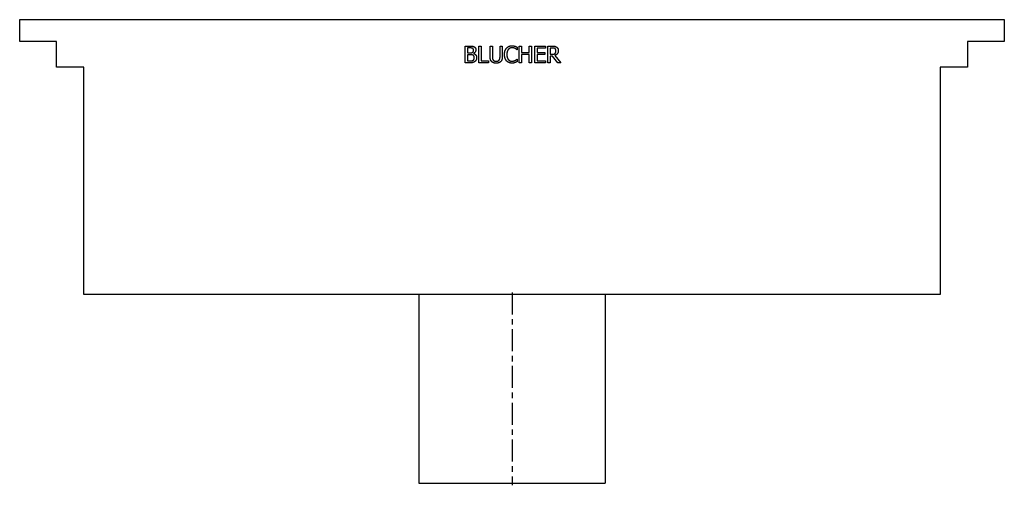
# Model space of a CAD drawing. Extents: x -10.6 to 10.6, y 0 to 10.
import ezdxf

# ---------------------------------------------------------------- set-up
doc = ezdxf.new("R2010")
doc.units = 0
doc.header["$MEASUREMENT"] = 0
doc.linetypes.add('CHAIN', pattern=[0.7087, 0.4724, -0.0591, 0.1181, -0.0591])
doc.layers.get('0').update_dxf_attribs({"linetype": 'CONTINUOUS'})

msp = doc.modelspace()

# ---------------------------------------------------------------- linework, layer by layer
for p, q in [((-10.571, 9.961), (10.571, 9.961)), ((-10.571, 9.489), (-10.571, 9.961)), ((10.571, 9.961), (10.571, 9.489)), ((-9.783, 9.489), (-10.571, 9.489)), ((-9.783, 8.937), (-9.783, 9.489)), ((-1.003, 9.033), (-1.003, 9.393)), ((-1.003, 9.393), (-0.908, 9.393)), ((-0.955, 9.353), (-0.955, 9.247)), ((-0.909, 9.353), (-0.955, 9.353)), ((-0.711, 9.033), (-0.711, 9.393)), ((-0.711, 9.393), (-0.664, 9.393)), ((-0.664, 9.393), (-0.664, 9.076)), ((-0.47, 9.169), (-0.47, 9.393)), ((-0.47, 9.393), (-0.422, 9.393)), ((-0.422, 9.393), (-0.422, 9.169)), ((-0.257, 9.393), (-0.209, 9.393)), ((-0.257, 9.168), (-0.257, 9.393)), ((-0.209, 9.393), (-0.209, 9.169)), ((0.112, 9.312), (0.108, 9.312)), ((0.112, 9.369), (0.112, 9.312)), ((0.157, 9.393), (0.205, 9.393)), ((0.157, 9.033), (0.157, 9.393)), ((0.205, 9.393), (0.205, 9.252)), ((0.37, 9.252), (0.37, 9.393)), ((0.37, 9.393), (0.418, 9.393)), ((0.418, 9.393), (0.418, 9.033)), ((0.491, 9.393), (0.716, 9.393)), ((0.491, 9.033), (0.491, 9.393)), ((0.539, 9.351), (0.539, 9.252)), ((0.716, 9.351), (0.539, 9.351)), ((0.716, 9.393), (0.716, 9.351)), ((0.769, 9.033), (0.769, 9.393)), ((0.769, 9.393), (0.862, 9.393)), ((0.864, 9.352), (0.817, 9.352)), ((0.817, 9.352), (0.817, 9.217)), ((9.783, 9.489), (9.783, 8.937)), ((10.571, 9.489), (9.783, 9.489)), ((-0.955, 9.247), (-0.901, 9.247)), ((-0.955, 9.207), (-0.955, 9.074)), ((-0.901, 9.207), (-0.955, 9.207)), ((-0.826, 9.235), (-0.826, 9.234)), ((0.109, 9.115), (0.112, 9.115)), ((0.112, 9.115), (0.112, 9.058)), ((0.205, 9.252), (0.37, 9.252)), ((0.205, 9.21), (0.205, 9.033)), ((0.37, 9.21), (0.205, 9.21)), ((0.37, 9.033), (0.37, 9.21)), ((0.539, 9.252), (0.704, 9.252)), ((0.704, 9.21), (0.539, 9.21)), ((0.539, 9.21), (0.539, 9.076)), ((0.704, 9.252), (0.704, 9.21)), ((0.817, 9.217), (0.859, 9.217)), ((0.817, 9.177), (0.817, 9.033)), ((0.872, 9.177), (0.817, 9.177)), ((0.985, 9.033), (0.872, 9.177)), ((0.919, 9.19), (1.047, 9.033)), ((-9.193, 8.937), (-9.783, 8.937)), ((-9.193, 4.055), (-9.193, 8.937)), ((-0.9, 9.033), (-1.003, 9.033)), ((-0.955, 9.074), (-0.916, 9.074)), ((-0.503, 9.033), (-0.711, 9.033)), ((-0.664, 9.076), (-0.503, 9.076)), ((-0.503, 9.076), (-0.503, 9.033)), ((0.205, 9.033), (0.157, 9.033)), ((0.418, 9.033), (0.37, 9.033)), ((0.716, 9.033), (0.491, 9.033)), ((0.539, 9.076), (0.716, 9.076)), ((0.716, 9.076), (0.716, 9.033)), ((0.817, 9.033), (0.769, 9.033)), ((1.047, 9.033), (0.985, 9.033)), ((9.193, 8.937), (9.193, 4.055)), ((9.783, 8.937), (9.193, 8.937)), ((9.193, 4.055), (-9.193, 4.055)), ((-2, 4.055), (-2, 0)), ((2, 4.055), (2, 0)), ((-2, 0), (2, 0))]:
    msp.add_line(p, q)
at = {"linetype": 'CHAIN'}
msp.add_line((0, 4.1), (0, -0.045), dxfattribs=at)
for points in [[(-0.844, 9.343), (-0.856, 9.35), (-0.884, 9.353), (-0.909, 9.353)], [(-0.908, 9.393), (-0.869, 9.393), (-0.831, 9.388), (-0.813, 9.379)], [(-0.846, 9.259), (-0.835, 9.266), (-0.826, 9.289), (-0.826, 9.306)], [(-0.826, 9.306), (-0.826, 9.318), (-0.835, 9.338), (-0.844, 9.343)], [(-0.776, 9.312), (-0.776, 9.287), (-0.803, 9.247), (-0.826, 9.235)], [(-0.813, 9.379), (-0.794, 9.369), (-0.776, 9.335), (-0.776, 9.312)], [(-0.161, 9.213), (-0.161, 9.258), (-0.138, 9.325), (-0.116, 9.35)], [(-0.116, 9.35), (-0.094, 9.374), (-0.035, 9.4), (0.001, 9.4)], [(-0.079, 9.322), (-0.094, 9.304), (-0.111, 9.248), (-0.111, 9.213)], [(0.001, 9.359), (-0.022, 9.359), (-0.063, 9.34), (-0.079, 9.322)], [(0.001, 9.4), (0.019, 9.4), (0.051, 9.395), (0.064, 9.39)], [(0.068, 9.342), (0.054, 9.349), (0.022, 9.359), (0.001, 9.359)], [(0.064, 9.39), (0.076, 9.387), (0.1, 9.376), (0.112, 9.369)], [(0.108, 9.312), (0.102, 9.318), (0.082, 9.334), (0.068, 9.342)], [(0.862, 9.393), (0.893, 9.393), (0.934, 9.387), (0.953, 9.374)], [(0.921, 9.34), (0.911, 9.346), (0.884, 9.352), (0.864, 9.352)], [(0.944, 9.292), (0.944, 9.308), (0.933, 9.332), (0.921, 9.34)], [(0.953, 9.374), (0.972, 9.362), (0.994, 9.324), (0.994, 9.296)], [(-0.901, 9.247), (-0.879, 9.247), (-0.857, 9.252), (-0.846, 9.259)], [(-0.838, 9.198), (-0.849, 9.204), (-0.876, 9.207), (-0.901, 9.207)], [(-0.809, 9.142), (-0.809, 9.162), (-0.821, 9.189), (-0.838, 9.198)], [(-0.835, 9.089), (-0.821, 9.099), (-0.809, 9.123), (-0.809, 9.142)], [(-0.826, 9.234), (-0.794, 9.225), (-0.759, 9.178), (-0.759, 9.144)], [(-0.759, 9.144), (-0.759, 9.117), (-0.779, 9.076), (-0.796, 9.063)], [(-0.435, 9.059), (-0.454, 9.078), (-0.47, 9.13), (-0.47, 9.169)], [(-0.422, 9.169), (-0.422, 9.144), (-0.415, 9.11), (-0.406, 9.096)], [(-0.406, 9.096), (-0.397, 9.082), (-0.363, 9.067), (-0.339, 9.067)], [(-0.339, 9.067), (-0.317, 9.067), (-0.282, 9.082), (-0.272, 9.096)], [(-0.272, 9.096), (-0.263, 9.11), (-0.257, 9.143), (-0.257, 9.168)], [(-0.209, 9.169), (-0.209, 9.131), (-0.224, 9.077), (-0.243, 9.059)], [(-0.116, 9.074), (-0.137, 9.098), (-0.161, 9.168), (-0.161, 9.213)], [(-0.111, 9.213), (-0.111, 9.176), (-0.093, 9.123), (-0.078, 9.104)], [(-0.078, 9.104), (-0.063, 9.086), (-0.022, 9.068), (0.001, 9.068)], [(0.07, 9.086), (0.084, 9.094), (0.103, 9.11), (0.109, 9.115)], [(0.859, 9.217), (0.879, 9.217), (0.912, 9.224), (0.924, 9.235)], [(0.994, 9.296), (0.994, 9.256), (0.954, 9.203), (0.919, 9.19)], [(0.924, 9.235), (0.934, 9.245), (0.944, 9.273), (0.944, 9.292)], [(-0.916, 9.074), (-0.885, 9.074), (-0.849, 9.08), (-0.835, 9.089)], [(-0.796, 9.063), (-0.817, 9.047), (-0.863, 9.033), (-0.9, 9.033)], [(-0.339, 9.026), (-0.371, 9.026), (-0.418, 9.042), (-0.435, 9.059)], [(-0.243, 9.059), (-0.261, 9.042), (-0.306, 9.026), (-0.339, 9.026)], [(0, 9.027), (-0.035, 9.027), (-0.094, 9.051), (-0.116, 9.074)], [(0.064, 9.037), (0.049, 9.032), (0.022, 9.027), (0, 9.027)], [(0.001, 9.068), (0.021, 9.068), (0.057, 9.079), (0.07, 9.086)], [(0.112, 9.058), (0.1, 9.052), (0.079, 9.042), (0.064, 9.037)]]:
    msp.add_open_spline(points, degree=2)

doc.saveas('drawing.dxf')
